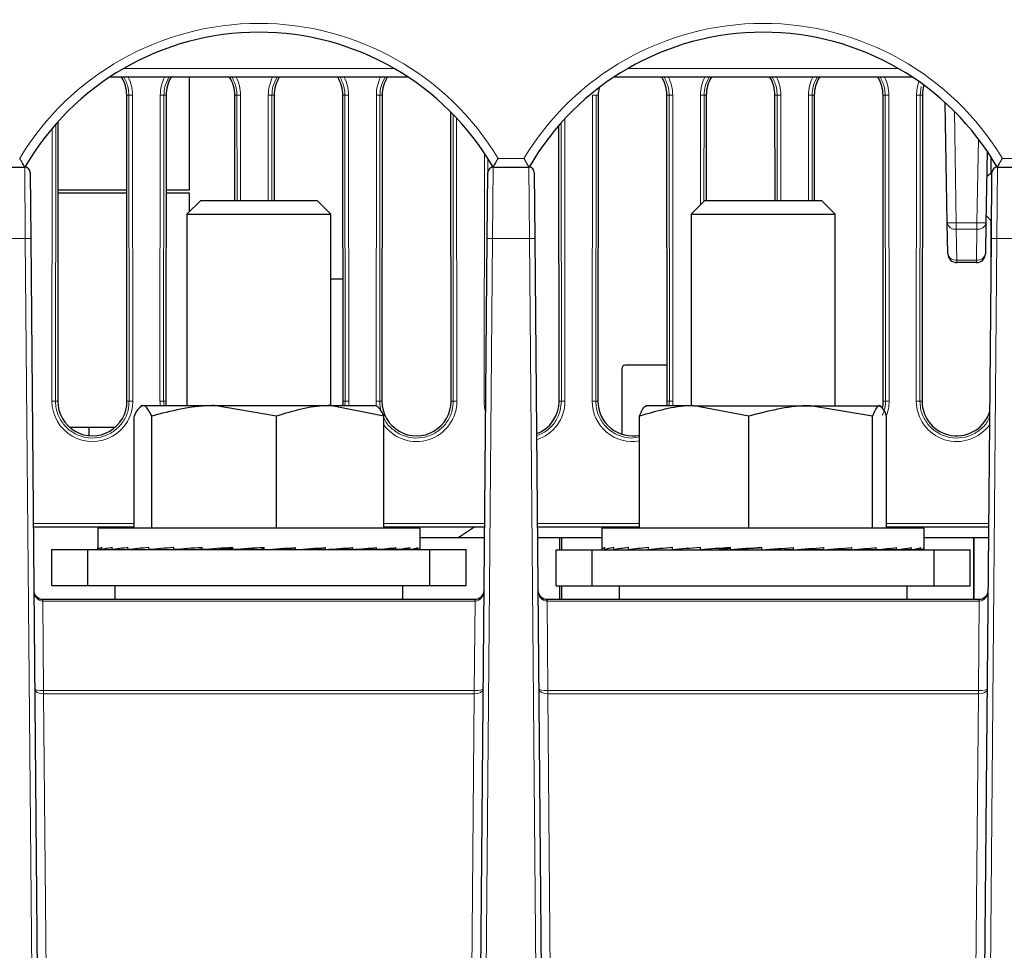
# Paper-space layout 'Blatt3' of a CAD drawing. Header units: millimetres. Extents: x 5 to 418, y 2 to 292.
# Tile 15 of 39: x 170 to 206, y 161 to 196. Entities that reach past the tile are written whole.
import ezdxf

# ---------------------------------------------------------------- set-up
doc = ezdxf.new("R2010")
doc.units = ezdxf.units.MM
doc.layers.add('SLD-0', color=7, linetype='Continuous')
doc.styles.add('SLDTEXTSTYLE1', font='TXT', dxfattribs={"width": 0.605})
doc.dimstyles.new('SLDDIMSTYLE5', dxfattribs={"dimtxt": 3.5, "dimasz": 3.302, "dimexe": 0, "dimexo": 0.0625, "dimgap": 0.875, "dimtad": 1, "dimlfac": 1.5, "dimrnd": 1e-09, "dimzin": 12, "dimdsep": 46, "dimtxsty": 'SLDTEXTSTYLE1', "dimsah": 1, "dimcen": 0.09, "dimadec": 0, "dimazin": 3, "dimtfac": 1, "dimtofl": 0, "dimtmove": 0, "dimatfit": 3, "dimfxl": 1, "dimfrac": 2, "dimtolj": 1, "dimtzin": 12, "dimarcsym": 0})

# ---------------------------------------------------------------- blocks, each defined once
blk = doc.blocks.new('_D_19')
at = {"layer": 'SLD-0', "color": 7}
for p, q in [((189.099, 258.069), (119.803, 258.069)), ((120.803, 138.135), (120.803, 258.069)), ((149.483, 138.135), (119.803, 138.135))]:
    blk.add_line(p, q, dxfattribs=at)
for points in [[(120.803, 258.069), (120.295, 254.767), (121.311, 254.767)], [(120.803, 138.135), (121.311, 141.437), (120.295, 141.437)]]:
    blk.add_solid(points, dxfattribs=at)
at = {"layer": 'SLD-0', "color": 7, "insert": (116.291, 192.086), "char_height": 3.5, "attachment_point": 1, "rotation": 90, "style": 'SLDTEXTSTYLE1'}
blk.add_mtext('179,9', dxfattribs=at)
blk = doc.blocks.new('_D_20')
at = {"layer": 'SLD-0', "color": 7}
for p, q in [((146.109, 140.802), (146.109, 272.649)), ((312.109, 140.802), (312.109, 272.649)), ((146.109, 271.649), (312.109, 271.649))]:
    blk.add_line(p, q, dxfattribs=at)
for points in [[(146.109, 271.649), (149.411, 271.141), (149.411, 272.157)], [(312.109, 271.649), (308.807, 272.157), (308.807, 271.141)]]:
    blk.add_solid(points, dxfattribs=at)
at = {"layer": 'SLD-0', "color": 7, "insert": (225.099, 276.16), "char_height": 3.5, "attachment_point": 1, "style": 'SLDTEXTSTYLE1'}
blk.add_mtext('249', dxfattribs=at)

psp = doc.layouts.new('Blatt3')

# ---------------------------------------------------------------- linework, layer by layer
at = {"color": 7, "linetype": 'Continuous', "lineweight": 18}
for p, q in [((173.6075, 193.796), (183.6114, 193.796)), ((192.2742, 193.796), (202.2781, 193.796)), ((203.1292, 193.1187), (203.0903, 192.8018)), ((173.7145, 192.8018), (173.7952, 192.8018)), ((173.8056, 181.4685), (173.7952, 192.8018)), ((173.9284, 192.8042), (173.9388, 181.4708)), ((174.9468, 181.4708), (174.9572, 192.8042)), ((175.0903, 192.8018), (175.08, 181.4685)), ((175.1711, 192.8018), (175.0903, 192.8018)), ((177.7145, 192.8018), (177.7952, 192.8018)), ((177.7988, 188.9039), (177.7952, 192.8018)), ((177.9284, 192.8042), (177.932, 188.9039)), ((178.9536, 188.9039), (178.9572, 192.8042)), ((179.0903, 192.8018), (179.0868, 188.9039)), ((179.1711, 192.8018), (179.0903, 192.8018)), ((181.7145, 192.8018), (181.7952, 192.8018)), ((181.8056, 181.4685), (181.7952, 192.8018)), ((181.9284, 192.8042), (181.9388, 181.4708)), ((182.9468, 181.4708), (182.9572, 192.8042)), ((183.0903, 192.8018), (183.08, 181.4685)), ((183.1711, 192.8018), (183.0903, 192.8018)), ((190.9468, 181.4708), (190.9572, 192.8042)), ((191.0903, 192.8018), (191.08, 181.4685)), ((191.1711, 192.8018), (191.0903, 192.8018)), ((193.7145, 192.8018), (193.7952, 192.8018)), ((193.8056, 181.4685), (193.7952, 192.8018)), ((193.9284, 192.8042), (193.9388, 181.4708)), ((194.9535, 188.734), (194.9572, 192.8042)), ((195.0903, 192.8018), (195.0867, 188.8673)), ((195.1711, 192.8018), (195.0903, 192.8018)), ((197.7145, 192.8018), (197.7952, 192.8018)), ((197.7988, 188.9014), (197.7952, 192.8018)), ((197.9284, 192.8042), (197.932, 188.9014)), ((198.9536, 188.9014), (198.9572, 192.8042)), ((199.0903, 192.8018), (199.0868, 188.9014)), ((199.1711, 192.8018), (199.0903, 192.8018)), ((201.7145, 192.8018), (201.7952, 192.8018)), ((201.8056, 181.4685), (201.7952, 192.8018)), ((201.9284, 192.8042), (201.9388, 181.4708)), ((202.9468, 181.4708), (202.9572, 192.8042)), ((203.0903, 192.8018), (203.08, 181.4685)), ((203.1711, 192.8018), (203.0903, 192.8018)), ((204.3564, 192.2017), (204.4284, 188.073)), ((185.8056, 181.4685), (185.7959, 192.0938)), ((185.9292, 191.9537), (185.9388, 181.4708)), ((189.8056, 181.4685), (189.7962, 191.7778)), ((189.9292, 191.9244), (189.9388, 181.4708)), ((170.9468, 181.4708), (170.9561, 191.5776)), ((171.0894, 191.7324), (171.08, 181.4685)), ((205.1905, 188.073), (205.2448, 191.184)), ((186.9468, 181.4708), (186.9552, 190.6531)), ((187.0882, 190.447), (187.0878, 189.9879)), ((187.4663, 190.4627), (188.4192, 190.4627)), ((206.133, 190.4627), (207.0364, 190.4627)), ((169.9596, 187.4918), (169.9382, 190.1352)), ((187.2807, 190.1352), (187.2593, 187.4918)), ((188.6262, 187.4918), (188.6049, 190.1352)), ((205.9474, 190.1352), (205.926, 187.4918)), ((204.4284, 188.073), (205.1905, 188.073)), ((204.4284, 188.073), (204.4284, 187.8391)), ((205.1905, 187.8391), (204.4284, 187.8391)), ((204.4284, 187.8391), (204.4484, 186.6954)), ((205.1705, 186.6954), (205.1905, 187.8391)), ((205.1905, 188.073), (205.1905, 187.8391)), ((169.9596, 187.4918), (168.5927, 187.4918)), ((170.2955, 149.0036), (169.9596, 187.4918)), ((187.2593, 187.4918), (186.9235, 149.0036)), ((188.6262, 187.4918), (187.2593, 187.4918)), ((188.9621, 149.0036), (188.6262, 187.4918)), ((205.926, 187.4918), (205.5901, 149.0036)), ((207.2929, 187.4918), (205.926, 187.4918)), ((204.4484, 186.6954), (205.1705, 186.6954)), ((204.4484, 186.6954), (204.4484, 186.6018)), ((205.1705, 186.6954), (205.1705, 186.6018)), ((171.1607, 181.4685), (171.08, 181.4685)), ((173.7249, 181.4685), (173.8056, 181.4685)), ((175.08, 181.4685), (175.0961, 181.3039)), ((175.1607, 181.4685), (175.08, 181.4685)), ((181.7249, 181.4685), (181.8056, 181.4685)), ((181.7853, 181.3039), (181.8056, 181.4685)), ((183.1607, 181.4685), (183.08, 181.4685)), ((185.7249, 181.4685), (185.8056, 181.4685)), ((189.7249, 181.4685), (189.8056, 181.4685)), ((191.1607, 181.4685), (191.08, 181.4685)), ((193.7249, 181.4685), (193.8056, 181.4685)), ((193.785, 181.3014), (193.8056, 181.4685)), ((201.7249, 181.4685), (201.8056, 181.4685)), ((203.1607, 181.4685), (203.08, 181.4685)), ((170.2517, 176.9375), (173.9863, 176.9375)), ((183.2326, 176.9375), (186.9672, 176.9375)), ((188.9183, 176.9375), (192.7033, 176.9375)), ((201.8489, 176.9375), (205.6339, 176.9375)), ((170.6082, 174.0637), (170.6082, 174.1352)), ((170.6082, 174.0637), (170.6371, 170.7512)), ((186.6107, 174.0637), (170.6082, 174.0637)), ((186.5818, 170.7512), (186.6107, 174.0637)), ((189.2749, 174.0637), (189.2749, 174.1352)), ((189.2749, 174.0637), (189.3038, 170.7512)), ((205.2774, 174.0637), (189.2749, 174.0637)), ((205.2485, 170.7512), (205.2774, 174.0637)), ((170.6401, 170.7512), (170.6401, 170.6244)), ((170.6401, 170.7512), (186.5788, 170.7512)), ((170.6401, 170.6244), (170.8073, 151.4685)), ((186.5788, 170.6244), (170.6401, 170.6244)), ((186.4117, 151.4685), (186.5788, 170.6244)), ((186.5788, 170.7512), (186.5788, 170.6244)), ((189.3068, 170.7512), (189.3068, 170.6244)), ((189.3068, 170.7512), (205.2455, 170.7512)), ((189.3068, 170.6244), (189.4769, 151.1323)), ((205.2455, 170.6244), (189.3068, 170.6244)), ((205.0754, 151.1323), (205.2455, 170.6244)), ((205.2455, 170.7512), (205.2455, 170.6244))]:
    psp.add_line(p, q, dxfattribs=at)
at = {"color": 7, "linetype": 'Continuous', "lineweight": 25}
for p, q in [((184.1405, 193.4685), (173.0784, 193.4685)), ((176.0428, 189.3023), (176.0428, 193.4685)), ((202.8072, 193.4685), (191.7451, 193.4685)), ((173.7249, 181.4685), (173.7145, 192.8018)), ((175.1711, 192.8018), (175.1607, 181.4685)), ((177.7181, 188.9039), (177.7145, 192.8018)), ((179.1711, 192.8018), (179.1675, 188.9039)), ((181.7249, 181.4685), (181.7145, 192.8018)), ((183.1711, 192.8018), (183.1607, 181.4685)), ((191.1711, 192.8018), (191.1607, 181.4685)), ((193.7249, 181.4685), (193.7145, 192.8018)), ((195.1711, 192.8018), (195.1675, 188.9014)), ((197.7181, 188.9014), (197.7145, 192.8018)), ((199.1711, 192.8018), (199.1675, 188.9014)), ((201.7249, 181.4685), (201.7145, 192.8018)), ((203.1711, 192.8018), (203.1607, 181.4685)), ((204.0952, 188.073), (204.0174, 192.5252)), ((185.7249, 181.4685), (185.7151, 192.1762)), ((171.1702, 191.8233), (171.1607, 181.4685)), ((189.7249, 181.4685), (189.7155, 191.6861)), ((205.5702, 190.7304), (205.5238, 188.073)), ((205.7172, 189.9143), (205.7166, 190.5074)), ((168.614, 190.1352), (169.9382, 190.1352)), ((170.1382, 189.9369), (170.1596, 187.4918)), ((187.0594, 187.4918), (187.0807, 189.9369)), ((187.2807, 190.1352), (188.6049, 190.1352)), ((188.8049, 189.9369), (188.8262, 187.4918)), ((205.5539, 189.8022), (205.7473, 189.935)), ((205.726, 187.4918), (205.7474, 189.9369)), ((205.9474, 190.1352), (207.2716, 190.1352)), ((171.1679, 189.3023), (173.7177, 189.3023)), ((175.1679, 189.3023), (176.0428, 189.3023)), ((173.7178, 189.169), (171.1677, 189.169)), ((176.0428, 189.169), (175.1677, 189.169)), ((176.4541, 188.9039), (175.9428, 188.3926)), ((176.0428, 188.4926), (176.0428, 189.169)), ((176.4541, 188.9039), (180.7648, 188.9039)), ((181.2761, 188.3926), (180.7648, 188.9039)), ((195.1208, 188.9014), (194.6095, 188.39)), ((195.1208, 188.9014), (199.4315, 188.9014)), ((199.9428, 188.39), (199.4315, 188.9014)), ((175.9428, 188.3926), (175.9428, 181.3039)), ((175.9428, 188.3926), (181.2761, 188.3926)), ((181.2761, 181.3039), (181.2761, 188.3926)), ((194.6095, 188.39), (194.6095, 181.3014)), ((194.6095, 188.39), (199.9428, 188.39)), ((199.9428, 181.3014), (199.9428, 188.39)), ((205.7316, 188.1352), (205.5285, 188.342)), ((205.72, 186.8023), (205.7188, 188.1483)), ((204.1151, 186.9294), (204.0952, 188.073)), ((205.5238, 188.073), (205.5038, 186.9294)), ((170.1596, 187.4918), (170.4954, 149.0036)), ((186.7235, 149.0036), (187.0594, 187.4918)), ((188.8262, 187.4918), (189.1621, 149.0036)), ((205.3901, 149.0036), (205.726, 187.4918)), ((205.1705, 186.6018), (204.4484, 186.6018)), ((181.2761, 186.0018), (181.7207, 186.0018)), ((192.0428, 182.6685), (192.0428, 180.2492)), ((193.7237, 182.8018), (192.1761, 182.8018)), ((174.2761, 181.3039), (174.2386, 181.2822)), ((174.3133, 181.3039), (176.9519, 181.3039)), ((179.2635, 180.9169), (176.9519, 181.3039)), ((176.9519, 181.3039), (181.2481, 181.3039)), ((183.2326, 180.9169), (181.2481, 181.3039)), ((181.2481, 181.3039), (182.9428, 181.3039)), ((182.9803, 181.2822), (182.9428, 181.3039)), ((192.9428, 181.3014), (192.9185, 181.2874)), ((194.7262, 181.3014), (192.9442, 181.3014)), ((196.749, 180.9143), (194.7262, 181.3014)), ((194.7262, 181.3014), (199.0354, 181.3014)), ((201.3218, 180.9143), (199.0354, 181.3014)), ((199.0354, 181.3014), (201.5853, 181.3014)), ((201.6337, 181.2874), (201.6095, 181.3014)), ((173.9863, 176.7706), (173.9863, 180.9169)), ((174.6403, 176.7706), (174.6403, 180.9169)), ((179.2635, 176.7706), (179.2635, 180.9169)), ((183.2326, 176.7706), (183.2326, 180.9169)), ((192.7033, 176.768), (192.7033, 180.9143)), ((196.749, 176.768), (196.749, 180.9143)), ((201.3218, 176.768), (201.3218, 180.9143)), ((201.8489, 176.768), (201.8489, 180.9143)), ((171.5987, 180.5023), (173.2869, 180.5023)), ((172.3095, 180.5023), (172.3095, 180.1922)), ((173.9863, 176.8018), (170.2529, 176.8018)), ((186.9661, 176.8018), (183.2326, 176.8018)), ((183.3761, 176.7706), (183.3761, 176.8018)), ((183.6428, 176.8018), (183.6428, 176.7706)), ((185.9761, 176.4018), (186.5645, 176.8018)), ((192.7033, 176.8018), (188.9195, 176.8018)), ((205.6327, 176.8018), (201.8489, 176.8018)), ((172.6428, 176.7706), (172.6428, 176.0372)), ((184.5761, 176.7706), (172.6428, 176.7706)), ((184.5761, 176.0372), (184.5761, 176.7706)), ((191.3095, 176.768), (191.3095, 175.971)), ((203.2428, 176.768), (191.3095, 176.768)), ((203.2428, 175.971), (203.2428, 176.768)), ((186.9626, 176.4018), (184.5761, 176.4018)), ((189.7428, 176.4018), (188.923, 176.4018)), ((189.8095, 176.4018), (189.7428, 176.4018)), ((189.7428, 176.4018), (189.7428, 175.968)), ((189.8095, 176.4018), (189.8095, 175.968)), ((191.3095, 176.4018), (189.8095, 176.4018)), ((205.0761, 176.4018), (203.2428, 176.4018)), ((205.0761, 174.1352), (205.0761, 176.4018)), ((205.0761, 176.4018), (205.0761, 174.1352)), ((205.6292, 176.4018), (205.0761, 176.4018)), ((170.9428, 174.6372), (170.9428, 175.9706)), ((170.9428, 175.9706), (172.2761, 175.9706)), ((172.2761, 174.6372), (172.2761, 175.9706)), ((172.2761, 175.9706), (184.9428, 175.9706)), ((172.646, 175.9706), (172.646, 176.0506)), ((172.646, 175.9706), (172.7989, 175.9716)), ((172.7223, 175.9706), (172.7989, 175.9711)), ((172.7989, 175.9706), (172.7989, 176.0506)), ((172.7989, 175.9706), (173.1751, 175.9732)), ((173.0248, 175.9706), (173.1751, 175.9716)), ((173.1751, 175.9706), (173.1751, 176.0506)), ((173.1751, 175.9706), (173.7601, 175.9749)), ((173.542, 175.9706), (173.7601, 175.9723)), ((173.7601, 175.9706), (173.7601, 176.0506)), ((173.7601, 175.9706), (174.5315, 175.9769)), ((174.2538, 175.9706), (174.4188, 175.9721)), ((174.4188, 175.976), (174.4188, 175.9706)), ((174.5315, 175.9706), (174.5315, 176.0506)), ((174.5315, 175.9706), (175.4596, 175.9797)), ((175.4596, 175.9706), (175.4596, 176.0506)), ((175.4596, 175.9706), (176.3972, 175.9825)), ((176.5088, 175.9706), (176.5088, 176.0506)), ((176.5088, 175.9706), (177.134, 175.9825)), ((177.6386, 175.9706), (177.6386, 176.0506)), ((177.6386, 175.9706), (177.9276, 175.9825)), ((178.7474, 176.0387), (178.8058, 176.0506)), ((178.7474, 175.9825), (178.7474, 176.0387)), ((178.8058, 175.9706), (178.7474, 175.9825)), ((178.8058, 175.9706), (178.8058, 176.0506)), ((179.5618, 175.9825), (179.5618, 176.0225)), ((179.9655, 175.9706), (179.5618, 175.9825)), ((179.9655, 175.9706), (179.9655, 176.0506)), ((180.3397, 175.9825), (180.3397, 175.997)), ((181.073, 175.9706), (180.3397, 175.9825)), ((181.073, 175.9706), (181.073, 176.0506)), ((182.0858, 175.9706), (181.2073, 175.9807)), ((182.0858, 175.9706), (182.0858, 176.0506)), ((182.9651, 175.9706), (182.1722, 175.9778)), ((182.8001, 175.9706), (182.8001, 175.9721)), ((182.9651, 175.9706), (182.9651, 176.0506)), ((183.4588, 175.9706), (183.0027, 175.9743)), ((183.677, 175.9706), (183.017, 175.9758)), ((183.4588, 175.9706), (183.4588, 175.9723)), ((183.677, 175.9706), (183.677, 176.0506)), ((184.0438, 175.9706), (183.6967, 175.9731)), ((184.1941, 175.9706), (183.704, 175.9741)), ((184.0438, 175.9706), (184.0438, 175.9716)), ((184.1941, 175.9706), (184.1941, 176.0506)), ((184.42, 175.9706), (184.2018, 175.9721)), ((184.4966, 175.9706), (184.2043, 175.9725)), ((184.42, 175.9706), (184.42, 175.9711)), ((184.4966, 175.9706), (184.4966, 176.0506)), ((184.5729, 175.9706), (184.4978, 175.9711)), ((184.5729, 175.9706), (184.5729, 176.0238)), ((184.9428, 174.6372), (184.9428, 175.9706)), ((184.9428, 175.9706), (186.2761, 175.9706)), ((186.2761, 174.6372), (186.2761, 175.9706)), ((189.6095, 174.6347), (189.6095, 175.968)), ((189.6095, 175.968), (190.9428, 175.968)), ((190.9428, 174.6347), (190.9428, 175.968)), ((190.9428, 175.968), (203.6095, 175.968)), ((191.3096, 175.968), (191.4157, 175.9687)), ((191.4157, 175.968), (191.4157, 176.048)), ((191.4157, 175.968), (191.747, 175.9703)), ((191.4328, 175.968), (191.747, 175.9702)), ((191.747, 175.968), (191.747, 176.048)), ((191.747, 175.968), (192.2907, 175.972)), ((191.7806, 175.968), (192.2907, 175.9717)), ((192.2907, 175.968), (192.2907, 176.048)), ((192.2907, 175.968), (193.0261, 175.9739)), ((192.3396, 175.968), (193.0261, 175.9736)), ((193.0261, 175.968), (193.0261, 176.048)), ((193.0261, 175.968), (193.9248, 175.9765)), ((193.0855, 175.9686), (193.0855, 175.968)), ((193.9248, 175.968), (193.9248, 176.048)), ((193.9248, 175.968), (194.9223, 175.9799)), ((194.9522, 175.968), (194.9522, 176.048)), ((194.9522, 175.968), (195.6439, 175.9799)), ((196.069, 175.968), (196.069, 176.048)), ((196.069, 175.968), (196.4283, 175.9799)), ((197.2322, 175.968), (197.2322, 176.048)), ((198.0634, 175.9799), (198.0634, 176.025)), ((198.397, 175.968), (198.0634, 175.9799)), ((198.397, 175.968), (198.397, 176.048)), ((198.8513, 175.9799), (198.8513, 175.9999)), ((199.5188, 175.968), (198.8513, 175.9799)), ((199.5188, 175.968), (199.5188, 176.048)), ((200.5544, 175.968), (199.6655, 175.9789)), ((200.5544, 175.968), (200.5544, 176.048)), ((201.464, 175.968), (200.6492, 175.9758)), ((201.464, 175.968), (201.464, 176.048)), ((201.4668, 175.968), (201.4668, 175.9683)), ((201.5262, 175.968), (201.4696, 175.9686)), ((202.2127, 175.968), (201.5221, 175.9736)), ((201.5262, 175.968), (201.5262, 175.9736)), ((202.2127, 175.968), (202.2127, 176.048)), ((202.2615, 175.968), (202.2157, 175.9684)), ((202.7716, 175.968), (202.2441, 175.9719)), ((202.2615, 175.968), (202.2615, 175.9717)), ((202.7716, 175.968), (202.7716, 176.048)), ((202.8053, 175.968), (202.773, 175.9683)), ((203.1194, 175.968), (202.7847, 175.9703)), ((202.8053, 175.968), (202.8053, 175.9702)), ((203.1194, 175.968), (203.1194, 176.048)), ((203.1366, 175.968), (203.1198, 175.9681)), ((203.2426, 175.968), (203.1218, 175.9688)), ((203.1366, 175.968), (203.1366, 175.9687)), ((203.2426, 175.968), (203.2426, 176.048)), ((203.6095, 174.6347), (203.6095, 175.968)), ((203.6095, 175.968), (204.9428, 175.968)), ((204.9428, 174.6347), (204.9428, 175.968)), ((170.9428, 174.6372), (172.2761, 174.6372)), ((172.2761, 174.6372), (184.9428, 174.6372)), ((173.2761, 174.6372), (173.2761, 174.1352)), ((183.9428, 174.1352), (183.9428, 174.6372)), ((184.9428, 174.6372), (186.2761, 174.6372)), ((189.6095, 174.6347), (190.9428, 174.6347)), ((189.7428, 174.6347), (189.7428, 174.1352)), ((189.8095, 174.6347), (189.8095, 174.1352)), ((190.9428, 174.6347), (203.6095, 174.6347)), ((191.9428, 174.6347), (191.9428, 174.1352)), ((202.6095, 174.1352), (202.6095, 174.6347)), ((203.6095, 174.6347), (204.9428, 174.6347)), ((170.6066, 174.1352), (170.6082, 174.1352)), ((170.6082, 174.1352), (186.6107, 174.1352)), ((186.6107, 174.0637), (186.6107, 174.1352)), ((186.6107, 174.1352), (186.6124, 174.1352)), ((189.2732, 174.1352), (189.2749, 174.1352)), ((189.2749, 174.1352), (205.2774, 174.1352)), ((205.2774, 174.0637), (205.2774, 174.1352)), ((205.2774, 174.1352), (205.279, 174.1352))]:
    psp.add_line(p, q, dxfattribs=at)
at = {"color": 7, "linetype": 'Continuous', "lineweight": 18}
for centre, radius, start, end in [((178.6095, 185.1182), 10.3444, 31.10772, 148.89228), ((197.2761, 185.1182), 10.3444, 31.10772, 148.89228), ((172.4428, 192.8028), 1.4856, 0.05241, 26.62195), ((176.4428, 192.8028), 1.4856, 153.37805, 179.94759), ((176.4428, 192.8028), 1.4856, 0.05241, 26.62195), ((180.4428, 192.8028), 1.4856, 153.37805, 179.94759), ((180.4428, 192.8028), 1.4856, 0.05241, 26.62195), ((184.4428, 192.8028), 1.4856, 153.37805, 179.94759), ((192.4428, 192.8028), 1.4856, 0.05241, 26.62195), ((196.4428, 192.8028), 1.4856, 153.37805, 179.94759), ((196.4428, 192.8028), 1.4856, 0.05241, 26.62195), ((200.4428, 192.8028), 1.4856, 153.37805, 179.94759), ((200.4428, 192.8028), 1.4856, 0.05241, 26.62195), ((204.4428, 192.8028), 1.4856, 160.20504, 179.94759), ((173.8994, 190.6543), 2.15, 89.22651, 92.77593), ((174.9862, 190.6543), 2.15, 87.22407, 90.77349), ((177.8994, 190.6543), 2.15, 89.22651, 92.77593), ((178.9862, 190.6543), 2.15, 87.22407, 90.77349), ((181.8994, 190.6543), 2.15, 89.22651, 92.77593), ((182.9862, 190.6543), 2.15, 87.22407, 90.77349), ((190.9862, 190.6543), 2.15, 87.22407, 90.77349), ((193.8994, 190.6543), 2.15, 89.22651, 92.77593), ((194.9862, 190.6543), 2.15, 87.22407, 90.77349), ((197.8994, 190.6543), 2.15, 89.22651, 92.77593), ((198.9862, 190.6543), 2.15, 87.22407, 90.77349), ((201.8994, 190.6543), 2.15, 89.22651, 92.77593), ((202.9862, 190.6543), 2.15, 87.22407, 90.77349), ((204.2618, 192.8489), 4.7788, 268.00162, 271.99838), ((204.3861, 188.1331), 0.2971, 191.66458, 278.19814), ((205.3571, 192.8489), 4.7788, 268.00162, 271.99838), ((205.2328, 188.1331), 0.2971, 261.80186, 348.33542), ((170.0596, 181.7618), 5.7308, 89.0002, 90.9998), ((187.1594, 181.7618), 5.7308, 89.0002, 90.9998), ((188.7262, 181.7618), 5.7308, 89.0002, 90.9998), ((205.826, 181.7618), 5.7308, 89.0002, 90.9998), ((204.406, 186.9894), 0.2971, 191.66458, 278.19814), ((205.2129, 186.9894), 0.2971, 261.80186, 348.33542), ((170.9759, 179.321), 2.15, 87.22407, 90.77349), ((172.4428, 181.4695), 1.496, 179.94759, 0.05241), ((173.9097, 179.321), 2.15, 89.22651, 92.77593), ((174.9759, 179.321), 2.15, 87.22407, 90.77349), ((176.4428, 181.4695), 1.496, 179.94759, 186.35455), ((181.9097, 179.321), 2.15, 89.22651, 92.77593), ((180.4428, 181.4695), 1.496, 353.64545, 0.05241), ((182.9759, 179.321), 2.15, 87.22407, 90.77349), ((184.4428, 181.4695), 1.496, 179.94759, 186.66969), ((184.4428, 181.4695), 1.496, 216.00722, 0.05241), ((185.9097, 179.321), 2.15, 89.22651, 92.77593), ((188.4428, 181.4695), 1.496, 179.94759, 195.78568), ((186.9422, 174.6404), 6.8304, 89.45843, 89.96156), ((188.4428, 181.4695), 1.496, 287.44394, 0.05241), ((189.9097, 179.321), 2.15, 89.22651, 92.77593), ((190.9759, 179.321), 2.15, 87.22407, 90.77349), ((192.4428, 181.4695), 1.496, 179.94759, 280.03022), ((193.9097, 179.321), 2.15, 89.22651, 92.77593), ((192.4428, 181.4695), 1.496, 353.54767, 0.05241), ((201.9097, 179.321), 2.15, 89.22651, 92.77593), ((200.4428, 181.4695), 1.496, 338.19441, 0.05241), ((202.9759, 179.321), 2.15, 87.22407, 90.77349), ((204.4428, 181.4695), 1.496, 179.94759, 324.8489), ((189.4544, 174.0747), 2.8427, 178.78001, 180.21999), ((208.1211, 174.0747), 2.8427, 178.78001, 180.21999), ((142.2138, 170.4398), 28.425, 0.3722, 0.6278), ((215.0051, 170.4398), 28.425, 179.3722, 179.6278), ((160.8805, 170.4398), 28.425, 0.3722, 0.6278), ((233.6718, 170.4398), 28.425, 179.3722, 179.6278)]:
    psp.add_arc(centre, radius, start, end, dxfattribs=at)
at = {"color": 7, "linetype": 'Continuous', "lineweight": 25}
for centre, radius, start, end in [((178.6095, 185.1241), 10.0111, 30.03672, 149.96328), ((197.2761, 185.1241), 10.0111, 30.03672, 149.96328), ((172.4428, 192.8007), 1.2717, 0.05241, 31.67752), ((176.4428, 192.8007), 1.2717, 148.32248, 179.94759), ((176.4428, 192.8007), 1.2717, 0.05241, 31.67752), ((180.4428, 192.8007), 1.2717, 148.32248, 179.94759), ((180.4428, 192.8007), 1.2717, 0.05241, 31.67752), ((184.4428, 192.8007), 1.2717, 148.32248, 179.94759), ((192.4428, 192.8007), 1.2717, 0.05241, 31.67752), ((196.4428, 192.8007), 1.2717, 148.32248, 179.94759), ((196.4428, 192.8007), 1.2717, 0.05241, 31.67752), ((200.4428, 192.8007), 1.2717, 148.32248, 179.94759), ((200.4428, 192.8007), 1.2717, 0.05241, 31.67752), ((192.4428, 192.8007), 1.2717, 167.20011, 179.94759), ((204.4428, 192.8007), 1.2717, 162.91283, 179.94759), ((169.9382, 189.9352), 0.2, 0.5, 90), ((170.2746, 190.0423), 0.3333, 149.65827, 163.80146), ((187.2807, 189.9352), 0.2, 90, 179.5), ((186.9444, 190.0423), 0.3333, 16.20309, 30.37252), ((188.6049, 189.9352), 0.2, 0.5, 90), ((188.9412, 190.0423), 0.3333, 149.65827, 163.80146), ((205.9474, 189.9352), 0.2, 90, 179.5), ((205.611, 190.0423), 0.3333, 16.20309, 30.37252), ((204.4484, 186.9352), 0.3333, 181, 270), ((205.1705, 186.9352), 0.3333, 270, 359), ((192.1761, 182.6685), 0.1333, 90, 180), ((172.4428, 181.4673), 1.2821, 179.94759, 0.05241), ((176.4428, 181.4673), 1.2821, 179.94759, 187.32408), ((180.4428, 181.4673), 1.2821, 352.67592, 0.05241), ((184.4428, 181.4673), 1.2821, 179.94759, 0.05241), ((188.4428, 181.4673), 1.2821, 290.38094, 0.05241), ((192.4428, 181.4673), 1.2821, 179.94759, 281.72541), ((192.4428, 181.4673), 1.2821, 352.56159, 0.05241), ((200.4428, 181.4673), 1.2821, 348.24908, 0.05241), ((204.4428, 181.4673), 1.2821, 179.94759, 343.20779), ((170.6066, 174.4685), 0.3333, 180.5, 270), ((186.6124, 174.4685), 0.3333, 270, 359.5), ((189.2732, 174.4685), 0.3333, 180.5, 270), ((205.279, 174.4685), 0.3333, 270, 359.5), ((167.7645, 174.0747), 2.8427, 359.78001, 1.21999), ((186.4311, 174.0747), 2.8427, 359.78001, 1.21999)]:
    psp.add_arc(centre, radius, start, end, dxfattribs=at)
for centre, major_axis, ratio, start_param, end_param in [((178.6095, 176.0106), (5.9667, -0.0267), 0.0682483, 3.108983, 3.1748139), ((178.6095, 176.0106), (5.9667, 0.0536), 0.067803, 2.9117187, 3.1080682), ((178.6095, 176.0106), (5.9667, 0.1318), 0.0647299, 2.7145482, 2.9108978), ((178.6095, 176.0106), (5.9667, 0.2048), 0.0591561, 2.5175978, 2.7139473), ((178.6095, 176.0106), (5.9667, 0.2698), 0.051309, 2.3209586, 2.5173081), ((178.6095, 176.0106), (5.9667, 0.3244), 0.0415036, 2.1246732, 2.3210228), ((178.6095, 176.0106), (5.9667, 0.3664), 0.0301253, 1.9287302, 2.1250797), ((178.6095, 176.0106), (4.1907, 0.2573), 0.0301253, 2.0940232, 2.1250797), ((178.6095, 176.0106), (5.9667, 0.3943), 0.0176125, 1.7330664, 1.929416), ((178.6095, 176.0106), (4.1907, 0.277), 0.0176125, 1.8034189, 1.929416), ((178.6095, 176.0106), (5.9667, 0.4072), 0.0044396, 1.5375779, 1.7339274), ((178.6095, 176.0106), (4.1907, 0.286), 0.0044396, 1.5375779, 1.7339274), ((178.6095, 176.0106), (5.9667, 0.4046), 0.0088994, 4.7447009, 4.9410505), ((178.6095, 176.0106), (5.9667, 0.3866), 0.0219054, 4.9402347, 5.1365842), ((178.6095, 176.0106), (5.9667, 0.3538), 0.0340892, 5.1359822, 5.3323318), ((178.6095, 176.0106), (5.9667, 0.3074), 0.0449868, 5.3320354, 5.528385), ((178.6095, 176.0106), (5.9667, 0.2491), 0.0541754, 5.5284408, 5.7247904), ((178.6095, 176.0106), (5.9667, 0.1811), 0.0612914, 5.7251918, 5.9215413), ((178.6095, 176.0106), (5.9667, 0.106), 0.0660474, 5.9222282, 6.1185778), ((178.6095, 176.0106), (5.9667, 0.0267), 0.0682483, 6.1194454, 6.2828795), ((197.2761, 176.008), (5.9667, 0.0372), 0.0681109, 2.9521875, 3.1485371), ((197.2761, 176.008), (5.9667, 0.1161), 0.06557, 2.7549867, 2.9513363), ((197.2761, 176.008), (5.9667, 0.1904), 0.0604938, 2.5579823, 2.7543319), ((197.2761, 176.008), (5.9667, 0.2573), 0.0530901, 2.3612741, 2.5576236), ((197.2761, 176.008), (5.9667, 0.3141), 0.0436571, 2.1649152, 2.3612648), ((197.2761, 176.008), (5.9667, 0.3589), 0.0325672, 1.9689055, 2.1652551), ((197.2761, 176.008), (5.9667, 0.3898), 0.0202495, 1.7731918, 1.9695414), ((197.2761, 176.008), (4.1907, 0.2738), 0.0202495, 1.8616653, 1.9695414), ((197.2761, 176.008), (5.9667, 0.4058), 0.0071721, 1.5776773, 1.7740269), ((197.2761, 176.008), (4.1907, 0.285), 0.0071721, 1.5776773, 1.7740269), ((197.2761, 176.008), (5.9667, 0.4064), 0.0061735, 4.7045996, 4.9009492), ((197.2761, 176.008), (5.9667, 0.3915), 0.0192883, 4.900104, 5.0964535), ((197.2761, 176.008), (5.9667, 0.3617), 0.0316797, 5.0957989, 5.2921485), ((197.2761, 176.008), (5.9667, 0.3179), 0.0428772, 5.291784, 5.4881335), ((197.2761, 176.008), (5.9667, 0.2619), 0.0524483, 5.4881159, 5.6844654), ((197.2761, 176.008), (5.9667, 0.1957), 0.0600157, 5.6847991, 5.8811487), ((197.2761, 176.008), (5.9667, 0.1219), 0.065275, 5.8817843, 6.0781338), ((197.2761, 176.008), (5.9667, 0.0432), 0.0680112, 6.0789746, 6.2753242)]:
    psp.add_ellipse(centre, major_axis=major_axis, ratio=ratio, start_param=start_param, end_param=end_param, dxfattribs=at)
at = {"color": 7, "linetype": 'Continuous', "lineweight": 18}
for centre, major_axis, ratio, start_param, end_param in [((170.6066, 174.4685), (-0.0035, 0.4048), 0.8234953, 1.5707963, 3.132866), ((186.6124, 174.4685), (0.0035, 0.4048), 0.8234953, 3.1503193, 4.712389), ((189.2732, 174.4685), (-0.0035, 0.4048), 0.8234953, 1.5707963, 3.132866), ((205.279, 174.4685), (0.0035, 0.4048), 0.8234953, 3.1503193, 4.712389), ((170.6112, 173.9352), (0.3334, -0.0026), 0.3855756, 1.5827298, 1.5858471), ((186.6077, 173.9352), (0.3334, 0.0026), 0.3855756, 1.5557455, 1.5588629), ((189.2779, 173.9352), (0.3334, -0.0026), 0.3855756, 1.5827298, 1.5858471), ((205.2744, 173.9352), (0.3334, 0.0026), 0.3855756, 1.5557455, 1.5588629), ((170.6384, 170.8188), (0.3333, 0.0029), 0.5831464, 3.1415927, 4.7067796), ((170.6384, 170.8188), (0.3333, 0.0029), 0.2027182, 3.1415927, 4.7067796), ((170.6457, 170.1089), (-0.0182, 0.6421), 0.8301663, 6.2596996, 6.2652328), ((170.6457, 169.9804), (-0.0089, 0.644), 0.5174996, 6.2732883, 6.2788215), ((186.5732, 170.1089), (0.0182, 0.6421), 0.8301663, 0.0179526, 0.0234857), ((186.5732, 169.9804), (0.0089, 0.644), 0.5174996, 0.0043638, 0.009897), ((186.5805, 170.8188), (0.3333, -0.0029), 0.5831464, 4.7179983, 6.2831853), ((186.5805, 170.8188), (0.3333, -0.0029), 0.2027182, 4.7179983, 6.2831853), ((189.3051, 170.8188), (0.3333, 0.0029), 0.5831464, 3.1415927, 4.7067796), ((189.3051, 170.8188), (0.3333, 0.0029), 0.2027182, 3.1415927, 4.7067796), ((189.3124, 170.1089), (-0.0182, 0.6421), 0.8301663, 6.2596996, 6.2652328), ((189.3124, 169.9804), (-0.0089, 0.644), 0.5174996, 6.2732883, 6.2788215), ((205.2399, 170.1089), (0.0182, 0.6421), 0.8301663, 0.0179526, 0.0234857), ((205.2399, 169.9804), (0.0089, 0.644), 0.5174996, 0.0043638, 0.009897), ((205.2472, 170.8188), (0.3333, -0.0029), 0.5831464, 4.7179983, 6.2831853), ((205.2472, 170.8188), (0.3333, -0.0029), 0.2027182, 4.7179983, 6.2831853)]:
    psp.add_ellipse(centre, major_axis=major_axis, ratio=ratio, start_param=start_param, end_param=end_param, dxfattribs=at)
for points, knots in [([(173.7952, 192.8018), (173.7908, 192.8918), (173.7791, 193.1256), (173.677, 193.3379), (173.6141, 193.4685)], [0, 0, 0, 0, 0.3845587, 1, 1, 1, 1]), ([(175.2797, 193.4685), (175.2206, 193.357), (175.1098, 193.1478), (175.0965, 192.9119), (175.0903, 192.8018)], [0, 0, 0, 0, 0.5333107, 1, 1, 1, 1]), ([(177.7952, 192.8018), (177.7908, 192.8918), (177.7791, 193.1256), (177.677, 193.3379), (177.6141, 193.4685)], [0, 0, 0, 0, 0.3845587, 1, 1, 1, 1]), ([(179.2797, 193.4685), (179.2206, 193.357), (179.1098, 193.1478), (179.0965, 192.9119), (179.0903, 192.8018)], [0, 0, 0, 0, 0.53331068, 1, 1, 1, 1]), ([(181.7952, 192.8018), (181.7908, 192.8918), (181.7791, 193.1256), (181.677, 193.3379), (181.6141, 193.4685)], [0, 0, 0, 0, 0.3845587, 1, 1, 1, 1]), ([(183.2797, 193.4685), (183.2206, 193.357), (183.1098, 193.1478), (183.0965, 192.9119), (183.0903, 192.8018)], [0, 0, 0, 0, 0.5333107, 1, 1, 1, 1]), ([(193.7952, 192.8018), (193.7908, 192.8918), (193.7791, 193.1256), (193.677, 193.3379), (193.6141, 193.4685)], [0, 0, 0, 0, 0.3845587, 1, 1, 1, 1]), ([(195.2797, 193.4685), (195.2206, 193.357), (195.1098, 193.1478), (195.0965, 192.9119), (195.0903, 192.8018)], [0, 0, 0, 0, 0.5333107, 1, 1, 1, 1]), ([(197.7952, 192.8018), (197.7908, 192.8918), (197.7791, 193.1256), (197.677, 193.3379), (197.6141, 193.4685)], [0, 0, 0, 0, 0.3845587, 1, 1, 1, 1]), ([(199.2797, 193.4685), (199.2206, 193.357), (199.1098, 193.1478), (199.0965, 192.9119), (199.0903, 192.8018)], [0, 0, 0, 0, 0.5333107, 1, 1, 1, 1]), ([(201.7952, 192.8018), (201.7908, 192.8918), (201.7791, 193.1256), (201.677, 193.3379), (201.6141, 193.4685)], [0, 0, 0, 0, 0.3845587, 1, 1, 1, 1]), ([(171.08, 181.4685), (171.0852, 181.3791), (171.0992, 181.137), (171.2481, 180.7609), (171.5476, 180.4049), (171.9502, 180.1686), (172.4077, 180.0787), (172.8691, 180.1453), (173.283, 180.3609), (173.5998, 180.7011), (173.7783, 181.0906), (173.7975, 181.356), (173.8056, 181.4685)], [0, 0, 0, 0, 0.0628165, 0.1701206, 0.2774225, 0.3847075, 0.4919735, 0.5992264, 0.706478, 0.8137405, 0.9210216, 1, 1, 1, 1]), ([(183.08, 181.4685), (183.0826, 181.3782), (183.0875, 181.2065), (183.1585, 181.0503), (183.1921, 180.9763)], [0, 0, 0, 0, 0.5259887, 1, 1, 1, 1]), ([(183.2326, 180.8702), (183.244, 180.8378), (183.306, 180.661), (183.5554, 180.408), (183.9481, 180.1677), (184.4082, 180.0789), (184.8689, 180.1452), (185.2831, 180.3609), (185.5998, 180.7011), (185.7783, 181.0906), (185.7975, 181.356), (185.8056, 181.4685)], [0, 0, 0, 0, 0.0281828, 0.153837, 0.2794715, 0.4050836, 0.5306804, 0.6562757, 0.7818838, 0.9075136, 1, 1, 1, 1]), ([(188.89, 180.1852), (189.0211, 180.2425), (189.2933, 180.3615), (189.5991, 180.7032), (189.7785, 181.0902), (189.7975, 181.3559), (189.8056, 181.4685)], [0, 0, 0, 0, 0.2534145, 0.5262413, 0.7991151, 1, 1, 1, 1]), ([(191.08, 181.4685), (191.0852, 181.3791), (191.0992, 181.1369), (191.2481, 180.7612), (191.5478, 180.4039), (191.9495, 180.1724), (192.3566, 180.077), (192.6053, 180.1275), (192.7033, 180.1474)], [0, 0, 0, 0, 0.11180405, 0.30278971, 0.49377117, 0.68472285, 0.87564054, 1, 1, 1, 1]), ([(201.6824, 180.9484), (201.7133, 181.0094), (201.7954, 181.1714), (201.8017, 181.3544), (201.8056, 181.4685)], [0, 0, 0, 0, 0.37607074, 1, 1, 1, 1]), ([(203.08, 181.4685), (203.0852, 181.3791), (203.0992, 181.137), (203.2482, 180.7609), (203.5476, 180.4049), (203.9503, 180.1685), (204.4073, 180.0788), (204.8705, 180.1447), (205.2779, 180.363), (205.5602, 180.6363), (205.642, 180.8484), (205.6686, 180.9174)], [0, 0, 0, 0, 0.0725823, 0.1965688, 0.3205525, 0.4445168, 0.5684591, 0.6923863, 0.816312, 0.9402503, 1, 1, 1, 1])]:
    psp.add_open_spline(points, degree=3, knots=knots, dxfattribs=at)
at = {"color": 7, "linetype": 'Continuous', "lineweight": 25}
for points, knots in [([(169.9428, 190.1352), (169.9407, 190.1382), (169.9365, 190.1443), (169.9087, 190.191), (169.8676, 190.2613), (169.8143, 190.3539), (169.7737, 190.4254), (169.7531, 190.4618), (169.7526, 190.4627)], [0, 0, 0, 0, 0.1825341, 0.3646691, 0.5570649, 0.7743398, 0.994203, 1, 1, 1, 1]), ([(187.2761, 190.1352), (187.2782, 190.1382), (187.2825, 190.1443), (187.3102, 190.191), (187.3513, 190.2613), (187.4046, 190.3539), (187.4453, 190.4254), (187.4658, 190.4618), (187.4663, 190.4627)], [0, 0, 0, 0, 0.18253411, 0.36466911, 0.5570649, 0.77433984, 0.99420301, 1, 1, 1, 1]), ([(188.6094, 190.1352), (188.6073, 190.1382), (188.6031, 190.1443), (188.5754, 190.191), (188.5343, 190.2613), (188.4809, 190.3539), (188.4403, 190.4254), (188.4198, 190.4618), (188.4192, 190.4627)], [0, 0, 0, 0, 0.1825341, 0.3646691, 0.5570649, 0.7743398, 0.994203, 1, 1, 1, 1]), ([(205.9428, 190.1352), (205.9449, 190.1382), (205.9491, 190.1443), (205.9769, 190.191), (206.018, 190.2613), (206.0713, 190.3539), (206.1119, 190.4254), (206.1325, 190.4618), (206.133, 190.4627)], [0, 0, 0, 0, 0.18253411, 0.36466911, 0.5570649, 0.77433984, 0.99420301, 1, 1, 1, 1]), ([(174.3133, 181.3039), (174.2275, 181.2568), (174.1167, 181.1959), (174.0102, 180.9681), (173.9863, 180.9169)], [0, 0, 0, 0, 0.7752989, 1, 1, 1, 1]), ([(174.6403, 180.9169), (174.5587, 181.0733), (174.4508, 181.2799), (174.3402, 181.2992), (174.3133, 181.3039)], [0, 0, 0, 0, 0.75737, 1, 1, 1, 1]), ([(176.9519, 181.3039), (176.8971, 181.3035), (176.1165, 181.298), (175.3516, 181.1005), (174.6403, 180.9169)], [0, 0, 0, 0, 0.0702148, 1, 1, 1, 1]), ([(181.2481, 181.3039), (181.201, 181.3035), (180.5309, 181.298), (179.8741, 181.1005), (179.2635, 180.9169)], [0, 0, 0, 0, 0.0702148, 1, 1, 1, 1]), ([(182.9056, 181.3039), (182.9325, 181.2992), (183.0431, 181.2799), (183.151, 181.0733), (183.2326, 180.9169)], [0, 0, 0, 0, 0.24263002, 1, 1, 1, 1]), ([(194.7262, 181.3014), (194.6782, 181.301), (193.9951, 181.2955), (193.3257, 181.098), (192.7033, 180.9143)], [0, 0, 0, 0, 0.0702148, 1, 1, 1, 1]), ([(192.7033, 180.9143), (192.7692, 181.0708), (192.8561, 181.2774), (192.9453, 181.2967), (192.9669, 181.3014)], [0, 0, 0, 0, 0.75736998, 1, 1, 1, 1]), ([(199.0354, 181.3014), (198.9812, 181.301), (198.2091, 181.2955), (197.4525, 181.098), (196.749, 180.9143)], [0, 0, 0, 0, 0.0702148, 1, 1, 1, 1]), ([(201.5853, 181.3014), (201.5637, 181.2967), (201.4745, 181.2774), (201.3876, 181.0708), (201.3218, 180.9143)], [0, 0, 0, 0, 0.24263, 1, 1, 1, 1]), ([(201.8489, 180.9143), (201.8296, 180.9655), (201.7438, 181.1934), (201.6545, 181.2542), (201.5853, 181.3014)], [0, 0, 0, 0, 0.2247011, 1, 1, 1, 1])]:
    psp.add_open_spline(points, degree=3, knots=knots, dxfattribs=at)

# ---------------------------------------------------------------- dimensions: what is measured, and where the dimension line sits
at = {"layer": 'SLD-0', "color": 7}
dim = psp.add_linear_dim(base=(312.1095, 271.6485), p1=(146.1095, 140.8018), p2=(312.1095, 140.8018), dimstyle='SLDDIMSTYLE5', dxfattribs=at)
dim.commit()
dim.dimension.update_dxf_attribs({"geometry": '_D_20', "text_midpoint": (229.1095, 271.6485), "dimtype": 160})
dim = psp.add_linear_dim(base=(120.8026, 258.0685), p1=(149.4831, 138.1352), p2=(189.0989, 258.0685), angle=90, dimstyle='SLDDIMSTYLE5', dxfattribs=at)
dim.commit()
dim.dimension.update_dxf_attribs({"geometry": '_D_19', "text_midpoint": (120.8026, 198.1018), "dimtype": 160})

doc.saveas('drawing.dxf')
